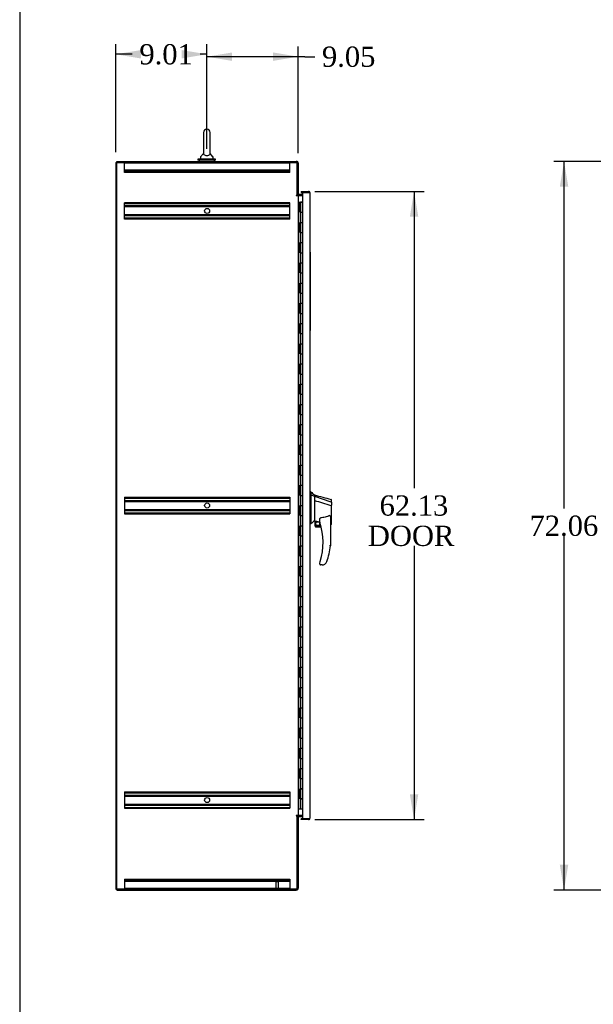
# Model space of a CAD drawing. Header units: inches. Extents: x 1 to 359, y -2 to 239.
# Tile 2 of 13: x 1 to 58, y 60 to 157. Entities that reach past the tile are written whole.
import ezdxf
from ezdxf.enums import TextEntityAlignment as Align
from ezdxf.lldxf.tags import DXFTag

# ---------------------------------------------------------------- set-up
doc = ezdxf.new("R2010")
doc.units = ezdxf.units.IN
doc.header["$MEASUREMENT"] = 0
for name, color, linetype in [('COM42890-1', 7, 'Continuous'), ('COM44036', 7, 'Continuous'), ('COM48815', 7, 'Continuous'), ('COM54578-60', 7, 'Continuous'), ('COM70839-3', 7, 'Continuous'), ('COM71121-2', 7, 'Continuous'), ('COM71122-2', 7, 'Continuous'), ('COM71123-2', 7, 'Continuous'), ('Default', 7, 'Continuous'), ('GSK11033', 7, 'Continuous'), ('HAN13066', 7, 'Continuous'), ('LAB11936', 7, 'Continuous'), ('SCS00680', 7, 'Continuous'), ('STD21878', 7, 'Continuous'), ('WAF25362', 7, 'Continuous'), ('WAM254785', 7, 'Continuous')]:
    doc.layers.add(name, color=color, linetype=linetype)
doc.styles.add('SEACAD_Times_New_Roman', font='times.ttf')
tags = doc.linetypes.add('HIDDEN2', pattern=[0.1875, 0.125, -0.0625]).pattern_tags.tags
tags[6:7] = [DXFTag(74, 4), DXFTag(75, 0), DXFTag(340, '0'), DXFTag(46, 0.0), DXFTag(50, 0.0), DXFTag(44, 0.0), DXFTag(45, 0.0)]
tags[4:5] = [DXFTag(74, 4), DXFTag(75, 0), DXFTag(340, '0'), DXFTag(46, 0.0), DXFTag(50, 0.0), DXFTag(44, 0.0), DXFTag(45, 0.0)]
doc.dimstyles.new('HAMMOND_(STH_-_540x360)', dxfattribs={"dimtxt": 2, "dimasz": 2.5, "dimexe": 1, "dimexo": 1, "dimgap": 0.5, "dimtad": 0, "dimtih": 1, "dimtoh": 1, "dimzin": 0, "dimdsep": 46, "dimtxsty": 'SEACAD_Times_New_Roman', "dimblk1": '_SE_FILLED', "dimblk2": '_SE_FILLED', "dimsah": 1, "dimcen": 1, "dimadec": 0, "dimazin": 0, "dimtfac": 0.8, "dimtofl": 0, "dimtmove": 1, "dimatfit": 3, "dimfxl": 1, "dimtolj": 1, "dimtzin": 0, "dimarcsym": 0})

# ---------------------------------------------------------------- blocks, each defined once
blk = doc.blocks.new('SE4')
at = {"layer": 'COM42890-1', "color": 7, "linetype": 'HIDDEN2'}
for p, q in [((11.674, 142.682), (11.674, 142.82)), ((19.568, 142.82), (11.674, 142.82)), ((28.049, 142.725), (11.674, 142.725)), ((11.674, 141.958), (11.674, 142.682)), ((19.612, 142.82), (19.612, 142.725)), ((28.049, 142.82), (19.836, 142.82)), ((20.112, 142.725), (20.112, 142.82)), ((28.049, 142.682), (28.049, 142.82)), ((28.049, 141.958), (28.049, 142.682)), ((28.049, 142.041), (11.674, 142.041)), ((11.674, 141.82), (11.674, 141.958)), ((28.049, 141.915), (11.674, 141.915)), ((28.049, 141.82), (11.674, 141.82)), ((28.049, 141.82), (28.049, 141.958)), ((11.674, 138.689), (11.674, 138.827)), ((28.049, 138.827), (11.674, 138.827)), ((28.049, 138.732), (11.674, 138.732)), ((11.674, 137.34), (11.674, 138.689)), ((28.049, 138.508), (11.674, 138.508)), ((28.049, 138.413), (11.674, 138.413)), ((28.049, 138.689), (28.049, 138.827)), ((28.049, 137.34), (28.049, 138.689)), ((28.049, 137.616), (11.674, 137.616)), ((28.049, 137.521), (11.674, 137.521)), ((11.674, 137.202), (11.674, 137.34)), ((28.049, 137.297), (11.674, 137.297)), ((28.049, 137.202), (28.049, 137.34)), ((28.049, 137.202), (11.674, 137.202)), ((11.674, 109.697), (11.674, 109.559)), ((11.674, 109.697), (28.049, 109.697)), ((11.674, 109.602), (28.049, 109.602)), ((11.674, 109.559), (11.674, 108.21)), ((11.674, 109.378), (28.049, 109.378)), ((11.674, 109.283), (28.049, 109.283)), ((28.049, 109.697), (28.049, 109.559)), ((28.049, 109.559), (28.049, 108.21)), ((11.674, 108.486), (28.049, 108.486)), ((11.674, 108.391), (28.049, 108.391)), ((11.674, 108.21), (11.674, 108.072)), ((11.674, 108.167), (28.049, 108.167)), ((28.049, 108.21), (28.049, 108.072)), ((11.674, 108.072), (28.049, 108.072)), ((11.674, 80.567), (11.674, 80.429)), ((11.674, 80.567), (28.049, 80.567)), ((11.674, 80.472), (28.049, 80.472)), ((11.674, 80.429), (11.674, 79.08)), ((11.674, 80.248), (28.049, 80.248)), ((11.674, 80.153), (28.049, 80.153)), ((28.049, 80.567), (28.049, 80.429)), ((28.049, 80.429), (28.049, 79.08)), ((11.674, 79.356), (28.049, 79.356)), ((11.674, 79.261), (28.049, 79.261)), ((11.674, 79.08), (11.674, 78.942)), ((11.674, 79.037), (28.049, 79.037)), ((11.674, 78.942), (28.049, 78.942)), ((28.049, 79.08), (28.049, 78.942)), ((11.674, 71.95), (11.674, 71.812)), ((11.674, 71.95), (28.049, 71.95)), ((11.674, 71.855), (28.049, 71.855)), ((11.674, 71.812), (11.674, 71.088)), ((11.674, 71.729), (28.049, 71.729)), ((11.674, 71.088), (11.674, 70.95)), ((28.049, 71.95), (28.049, 71.812)), ((28.049, 71.812), (28.049, 71.088)), ((28.049, 71.088), (28.049, 70.95)), ((11.674, 71.045), (28.049, 71.045)), ((11.674, 70.95), (26.641, 70.95)), ((19.612, 71.045), (19.612, 70.95)), ((20.112, 70.95), (20.112, 71.045)), ((26.922, 70.95), (28.049, 70.95))]:
    blk.add_line(p, q, dxfattribs=at)
for centre in [(19.862, 138.015), (19.862, 108.885), (19.862, 79.755)]:
    blk.add_circle(centre, 0.25, dxfattribs=at)
at = {"layer": 'COM44036', "color": 7, "linetype": 'Continuous'}
for p, q in [((29.164, 139.948), (29.164, 139.853)), ((29.164, 139.948), (29.896, 139.948)), ((29.164, 139.853), (29.694, 139.853)), ((29.294, 139.852), (29.294, 77.918)), ((29.896, 139.852), (29.294, 139.852)), ((29.896, 139.853), (29.896, 139.853)), ((29.958, 139.853), (29.896, 139.853)), ((29.896, 139.852), (30.009, 139.852)), ((29.958, 139.853), (30.009, 139.892)), ((30.039, 139.805), (30.039, 77.966)), ((30.039, 139.805), (30.039, 139.805)), ((30.039, 139.805), (30.039, 139.805)), ((29.164, 77.823), (29.164, 77.918)), ((29.694, 77.918), (29.164, 77.918)), ((29.294, 77.918), (29.896, 77.918)), ((29.896, 77.917), (29.896, 77.918)), ((29.896, 77.918), (30.009, 77.918)), ((29.896, 77.917), (29.958, 77.917)), ((29.958, 77.917), (30.009, 77.878)), ((30.039, 77.966), (30.039, 77.965)), ((30.039, 77.965), (30.039, 77.965)), ((30.039, 77.965), (30.039, 77.965)), ((29.896, 77.823), (29.164, 77.823))]:
    blk.add_line(p, q, dxfattribs=at)
for centre, start, end in [((29.896, 139.805), 37.50359, 90), ((29.896, 139.805), 0.15607, 37.50359), ((29.896, 139.805), 0, 0.07617), ((29.896, 77.966), 322.49641, 359.84393), ((29.896, 77.966), 359.92383, 0), ((29.896, 77.966), 270, 322.49641)]:
    blk.add_arc(centre, 0.143, start, end, dxfattribs=at)
for points in [[(30.009, 139.852), (30.019, 139.844), (30.026, 139.837), (30.034, 139.825), (30.035, 139.821), (30.038, 139.813), (30.039, 139.809), (30.039, 139.805)], [(30.009, 77.918), (30.019, 77.926), (30.026, 77.934), (30.034, 77.945), (30.035, 77.949), (30.038, 77.957), (30.039, 77.961), (30.039, 77.965)]]:
    blk.add_open_spline(points, degree=3, knots=[0, 0, 0, 0, 0.5, 0.5, 0.75, 0.75, 1, 1, 1, 1], dxfattribs=at)
at = {"layer": 'COM48815', "color": 7, "linetype": 'Continuous'}
for p, q in [((10.817, 142.82), (10.817, 70.95)), ((10.817, 142.82), (10.942, 142.82)), ((10.817, 70.95), (10.942, 70.95))]:
    blk.add_line(p, q, dxfattribs=at)
at = {"layer": 'COM54578-60', "color": 7, "linetype": 'Continuous'}
for p, q in [((28.877, 138.885), (29.044, 138.885)), ((29.044, 138.885), (29.049, 138.885)), ((29.044, 137.885), (29.044, 138.885)), ((29.049, 138.885), (29.049, 137.885)), ((29.058, 138.885), (29.292, 138.885)), ((29.058, 138.885), (29.058, 137.885)), ((29.112, 138.894), (29.112, 138.92)), ((29.112, 138.92), (29.162, 138.92)), ((29.162, 138.894), (29.112, 138.894)), ((29.125, 138.894), (29.125, 138.885)), ((29.162, 138.92), (29.187, 138.92)), ((29.162, 138.894), (29.187, 138.894)), ((29.187, 138.92), (29.237, 138.92)), ((29.237, 138.894), (29.187, 138.894)), ((29.225, 138.885), (29.225, 138.894)), ((29.237, 138.92), (29.237, 138.894)), ((29.292, 138.885), (29.294, 138.885)), ((29.292, 137.885), (29.292, 138.885)), ((29.044, 137.885), (29.088, 137.885)), ((29.088, 137.885), (29.292, 137.885)), ((29.088, 137.885), (29.292, 137.885)), ((29.088, 136.885), (29.088, 137.885)), ((29.292, 136.885), (29.292, 137.885)), ((29.044, 135.885), (29.044, 136.885)), ((29.044, 136.885), (29.088, 136.885)), ((29.049, 136.885), (29.049, 135.885)), ((29.058, 136.886), (29.292, 136.886)), ((29.058, 136.885), (29.058, 135.885)), ((29.088, 136.885), (29.292, 136.885)), ((29.292, 135.885), (29.292, 136.886)), ((29.044, 135.885), (29.088, 135.885)), ((29.088, 135.885), (29.292, 135.885)), ((29.088, 135.885), (29.292, 135.885)), ((29.088, 134.885), (29.088, 135.885)), ((29.292, 134.885), (29.292, 135.885)), ((29.044, 133.885), (29.044, 134.885)), ((29.044, 134.885), (29.088, 134.885)), ((29.049, 134.885), (29.049, 133.885)), ((29.058, 134.886), (29.292, 134.886)), ((29.058, 134.885), (29.058, 133.885)), ((29.088, 134.885), (29.292, 134.885)), ((29.292, 133.885), (29.292, 134.886)), ((29.044, 133.885), (29.088, 133.885)), ((29.088, 133.885), (29.292, 133.885)), ((29.088, 133.885), (29.292, 133.885)), ((29.088, 132.885), (29.088, 133.885)), ((29.292, 132.885), (29.292, 133.885)), ((29.044, 131.885), (29.044, 132.885)), ((29.044, 132.885), (29.088, 132.885)), ((29.049, 132.885), (29.049, 131.885)), ((29.058, 132.886), (29.292, 132.886)), ((29.058, 132.885), (29.058, 131.885)), ((29.088, 132.885), (29.292, 132.885)), ((29.292, 131.885), (29.292, 132.886)), ((29.044, 131.885), (29.088, 131.885)), ((29.088, 131.885), (29.292, 131.885)), ((29.088, 131.885), (29.292, 131.885)), ((29.088, 130.885), (29.088, 131.885)), ((29.292, 130.885), (29.292, 131.885)), ((29.044, 129.885), (29.044, 130.885)), ((29.044, 130.885), (29.088, 130.885)), ((29.049, 130.885), (29.049, 129.885)), ((29.058, 130.886), (29.292, 130.886)), ((29.058, 130.885), (29.058, 129.885)), ((29.088, 130.885), (29.292, 130.885)), ((29.292, 129.885), (29.292, 130.886)), ((29.044, 129.885), (29.088, 129.885)), ((29.088, 129.885), (29.292, 129.885)), ((29.088, 129.885), (29.292, 129.885)), ((29.088, 128.885), (29.088, 129.885)), ((29.292, 128.885), (29.292, 129.885)), ((29.044, 127.885), (29.044, 128.885)), ((29.044, 128.885), (29.088, 128.885)), ((29.049, 128.885), (29.049, 127.885)), ((29.058, 128.886), (29.292, 128.886)), ((29.058, 128.885), (29.058, 127.885)), ((29.088, 128.885), (29.292, 128.885)), ((29.292, 127.885), (29.292, 128.886)), ((29.044, 127.885), (29.088, 127.885)), ((29.088, 127.885), (29.292, 127.885)), ((29.088, 127.885), (29.292, 127.885)), ((29.088, 126.885), (29.088, 127.885)), ((29.292, 126.885), (29.292, 127.885)), ((29.044, 125.885), (29.044, 126.885)), ((29.044, 126.885), (29.088, 126.885)), ((29.049, 126.885), (29.049, 125.885)), ((29.058, 126.886), (29.292, 126.886)), ((29.058, 126.885), (29.058, 125.885)), ((29.088, 126.885), (29.292, 126.885)), ((29.292, 125.885), (29.292, 126.886)), ((29.044, 125.885), (29.088, 125.885)), ((29.088, 125.885), (29.292, 125.885)), ((29.088, 125.885), (29.292, 125.885)), ((29.088, 124.885), (29.088, 125.885)), ((29.292, 124.885), (29.292, 125.885)), ((29.044, 123.885), (29.044, 124.885)), ((29.044, 124.885), (29.088, 124.885)), ((29.049, 124.885), (29.049, 123.885)), ((29.058, 124.886), (29.292, 124.886)), ((29.058, 124.885), (29.058, 123.885)), ((29.088, 124.885), (29.292, 124.885)), ((29.292, 123.885), (29.292, 124.886)), ((29.044, 123.885), (29.088, 123.885)), ((29.088, 123.885), (29.292, 123.885)), ((29.088, 123.885), (29.292, 123.885)), ((29.088, 122.885), (29.088, 123.885)), ((29.292, 122.885), (29.292, 123.885)), ((29.044, 121.885), (29.044, 122.885)), ((29.044, 122.885), (29.088, 122.885)), ((29.049, 122.885), (29.049, 121.885)), ((29.058, 122.886), (29.292, 122.886)), ((29.058, 122.885), (29.058, 121.885)), ((29.088, 122.885), (29.292, 122.885)), ((29.292, 121.885), (29.292, 122.886)), ((29.044, 121.885), (29.088, 121.885)), ((29.088, 121.885), (29.292, 121.885)), ((29.088, 121.885), (29.292, 121.885)), ((29.088, 120.885), (29.088, 121.885)), ((29.292, 120.885), (29.292, 121.885)), ((29.044, 119.885), (29.044, 120.885)), ((29.044, 120.885), (29.088, 120.885)), ((29.049, 120.885), (29.049, 119.885)), ((29.058, 120.886), (29.292, 120.886)), ((29.058, 120.885), (29.058, 119.885)), ((29.088, 120.885), (29.292, 120.885)), ((29.292, 119.885), (29.292, 120.886)), ((29.044, 119.885), (29.088, 119.885)), ((29.088, 119.885), (29.292, 119.885)), ((29.088, 119.885), (29.292, 119.885)), ((29.088, 118.885), (29.088, 119.885)), ((29.292, 118.885), (29.292, 119.885)), ((29.044, 117.885), (29.044, 118.885)), ((29.044, 118.885), (29.088, 118.885)), ((29.049, 118.885), (29.049, 117.885)), ((29.058, 118.886), (29.292, 118.886)), ((29.058, 118.885), (29.058, 117.885)), ((29.088, 118.885), (29.292, 118.885)), ((29.292, 117.885), (29.292, 118.886)), ((29.044, 117.885), (29.088, 117.885)), ((29.088, 117.885), (29.292, 117.885)), ((29.088, 117.885), (29.292, 117.885)), ((29.088, 116.885), (29.088, 117.885)), ((29.292, 116.885), (29.292, 117.885)), ((29.044, 115.885), (29.044, 116.885)), ((29.044, 116.885), (29.088, 116.885)), ((29.049, 116.885), (29.049, 115.885)), ((29.058, 116.886), (29.292, 116.886)), ((29.058, 116.885), (29.058, 115.885)), ((29.088, 116.885), (29.292, 116.885)), ((29.292, 115.885), (29.292, 116.886)), ((29.044, 115.885), (29.088, 115.885)), ((29.088, 115.885), (29.292, 115.885)), ((29.088, 115.885), (29.292, 115.885)), ((29.088, 114.885), (29.088, 115.885)), ((29.292, 114.885), (29.292, 115.885)), ((29.044, 113.885), (29.044, 114.885)), ((29.044, 114.885), (29.088, 114.885)), ((29.049, 114.885), (29.049, 113.885)), ((29.058, 114.886), (29.292, 114.886)), ((29.058, 114.885), (29.058, 113.885)), ((29.088, 114.885), (29.292, 114.885)), ((29.292, 113.885), (29.292, 114.886)), ((29.044, 113.885), (29.088, 113.885)), ((29.088, 113.885), (29.292, 113.885)), ((29.088, 113.885), (29.292, 113.885)), ((29.088, 112.885), (29.088, 113.885)), ((29.292, 112.885), (29.292, 113.885)), ((29.044, 111.885), (29.044, 112.885)), ((29.044, 112.885), (29.088, 112.885)), ((29.049, 112.885), (29.049, 111.885)), ((29.058, 112.886), (29.292, 112.886)), ((29.058, 112.885), (29.058, 111.885)), ((29.088, 112.885), (29.292, 112.885)), ((29.292, 111.885), (29.292, 112.886)), ((29.044, 111.885), (29.088, 111.885)), ((29.088, 111.885), (29.292, 111.885)), ((29.088, 111.885), (29.292, 111.885)), ((29.088, 110.885), (29.088, 111.885)), ((29.292, 110.885), (29.292, 111.885)), ((29.044, 109.885), (29.044, 110.885)), ((29.044, 110.885), (29.088, 110.885)), ((29.049, 110.885), (29.049, 109.885)), ((29.058, 110.886), (29.292, 110.886)), ((29.058, 110.885), (29.058, 109.885)), ((29.088, 110.885), (29.292, 110.885)), ((29.292, 109.885), (29.292, 110.886)), ((29.044, 109.885), (29.088, 109.885)), ((29.088, 109.885), (29.292, 109.885)), ((29.088, 109.885), (29.292, 109.885)), ((29.088, 108.885), (29.088, 109.885)), ((29.292, 108.885), (29.292, 109.885)), ((29.044, 107.885), (29.044, 108.885)), ((29.044, 108.885), (29.088, 108.885)), ((29.049, 108.885), (29.049, 107.885)), ((29.058, 108.886), (29.292, 108.886)), ((29.058, 108.885), (29.058, 107.885)), ((29.088, 108.885), (29.292, 108.885)), ((29.292, 107.885), (29.292, 108.886)), ((29.044, 107.885), (29.088, 107.885)), ((29.088, 107.885), (29.292, 107.885)), ((29.088, 107.885), (29.292, 107.885)), ((29.088, 106.885), (29.088, 107.885)), ((29.292, 106.885), (29.292, 107.885)), ((29.044, 105.885), (29.044, 106.885)), ((29.044, 106.885), (29.088, 106.885)), ((29.049, 106.885), (29.049, 105.885)), ((29.058, 106.886), (29.292, 106.886)), ((29.058, 106.885), (29.058, 105.885)), ((29.088, 106.885), (29.292, 106.885)), ((29.292, 105.885), (29.292, 106.886)), ((29.044, 105.885), (29.088, 105.885)), ((29.088, 105.885), (29.292, 105.885)), ((29.088, 105.885), (29.292, 105.885)), ((29.088, 104.885), (29.088, 105.885)), ((29.292, 104.885), (29.292, 105.885)), ((29.044, 103.885), (29.044, 104.885)), ((29.044, 104.885), (29.088, 104.885)), ((29.049, 104.885), (29.049, 103.885)), ((29.058, 104.886), (29.292, 104.886)), ((29.058, 104.885), (29.058, 103.885)), ((29.088, 104.885), (29.292, 104.885)), ((29.292, 103.885), (29.292, 104.886)), ((29.044, 103.885), (29.088, 103.885)), ((29.088, 103.885), (29.292, 103.885)), ((29.088, 103.885), (29.292, 103.885)), ((29.088, 102.885), (29.088, 103.885)), ((29.292, 102.885), (29.292, 103.885)), ((29.044, 101.885), (29.044, 102.885)), ((29.044, 102.885), (29.088, 102.885)), ((29.049, 102.885), (29.049, 101.885)), ((29.058, 102.886), (29.292, 102.886)), ((29.058, 102.885), (29.058, 101.885)), ((29.088, 102.885), (29.292, 102.885)), ((29.292, 101.885), (29.292, 102.886)), ((29.044, 101.885), (29.088, 101.885)), ((29.088, 101.885), (29.292, 101.885)), ((29.088, 101.885), (29.292, 101.885)), ((29.088, 100.885), (29.088, 101.885)), ((29.292, 100.885), (29.292, 101.885)), ((29.044, 99.885), (29.044, 100.885)), ((29.044, 100.885), (29.088, 100.885)), ((29.049, 100.885), (29.049, 99.885)), ((29.058, 100.886), (29.292, 100.886)), ((29.058, 100.885), (29.058, 99.885)), ((29.088, 100.885), (29.292, 100.885)), ((29.292, 99.885), (29.292, 100.886)), ((29.044, 99.885), (29.088, 99.885)), ((29.088, 99.885), (29.292, 99.885)), ((29.088, 99.885), (29.292, 99.885)), ((29.088, 98.885), (29.088, 99.885)), ((29.292, 98.885), (29.292, 99.885)), ((29.044, 97.885), (29.044, 98.885)), ((29.044, 98.885), (29.088, 98.885)), ((29.049, 98.885), (29.049, 97.885)), ((29.058, 98.886), (29.292, 98.886)), ((29.058, 98.885), (29.058, 97.885)), ((29.088, 98.885), (29.292, 98.885)), ((29.292, 97.885), (29.292, 98.886)), ((29.044, 97.885), (29.088, 97.885)), ((29.088, 97.885), (29.292, 97.885)), ((29.088, 97.885), (29.292, 97.885)), ((29.088, 96.885), (29.088, 97.885)), ((29.292, 96.885), (29.292, 97.885)), ((29.044, 95.885), (29.044, 96.885)), ((29.044, 96.885), (29.088, 96.885)), ((29.049, 96.885), (29.049, 95.885)), ((29.058, 96.886), (29.292, 96.886)), ((29.058, 96.885), (29.058, 95.885)), ((29.088, 96.885), (29.292, 96.885)), ((29.292, 95.885), (29.292, 96.886)), ((29.044, 95.885), (29.088, 95.885)), ((29.088, 95.885), (29.292, 95.885)), ((29.088, 95.885), (29.292, 95.885)), ((29.088, 94.885), (29.088, 95.885)), ((29.292, 94.885), (29.292, 95.885)), ((29.044, 93.885), (29.044, 94.885)), ((29.044, 94.885), (29.088, 94.885)), ((29.049, 94.885), (29.049, 93.885)), ((29.058, 94.886), (29.292, 94.886)), ((29.058, 94.885), (29.058, 93.885)), ((29.088, 94.885), (29.292, 94.885)), ((29.292, 93.885), (29.292, 94.886)), ((29.044, 93.885), (29.088, 93.885)), ((29.088, 93.885), (29.292, 93.885)), ((29.088, 93.885), (29.292, 93.885)), ((29.088, 92.885), (29.088, 93.885)), ((29.292, 92.885), (29.292, 93.885)), ((29.044, 91.885), (29.044, 92.885)), ((29.044, 92.885), (29.088, 92.885)), ((29.049, 92.885), (29.049, 91.885)), ((29.058, 92.886), (29.292, 92.886)), ((29.058, 92.885), (29.058, 91.885)), ((29.088, 92.885), (29.292, 92.885)), ((29.292, 91.885), (29.292, 92.886)), ((29.044, 91.885), (29.088, 91.885)), ((29.088, 91.885), (29.292, 91.885)), ((29.088, 91.885), (29.292, 91.885)), ((29.088, 90.885), (29.088, 91.885)), ((29.292, 90.885), (29.292, 91.885)), ((29.044, 89.885), (29.044, 90.885)), ((29.044, 90.885), (29.088, 90.885)), ((29.049, 90.885), (29.049, 89.885)), ((29.058, 90.886), (29.292, 90.886)), ((29.058, 90.885), (29.058, 89.885)), ((29.088, 90.885), (29.292, 90.885)), ((29.292, 89.885), (29.292, 90.886)), ((29.044, 89.885), (29.088, 89.885)), ((29.088, 89.885), (29.292, 89.885)), ((29.088, 89.885), (29.292, 89.885)), ((29.088, 88.885), (29.088, 89.885)), ((29.292, 88.885), (29.292, 89.885)), ((29.044, 87.885), (29.044, 88.885)), ((29.044, 88.885), (29.088, 88.885)), ((29.049, 88.885), (29.049, 87.885)), ((29.058, 88.886), (29.292, 88.886)), ((29.058, 88.885), (29.058, 87.885)), ((29.088, 88.885), (29.292, 88.885)), ((29.292, 87.885), (29.292, 88.886)), ((29.044, 87.885), (29.088, 87.885)), ((29.088, 87.885), (29.292, 87.885)), ((29.088, 87.885), (29.292, 87.885)), ((29.088, 86.885), (29.088, 87.885)), ((29.292, 86.885), (29.292, 87.885)), ((29.044, 85.885), (29.044, 86.885)), ((29.044, 86.885), (29.088, 86.885)), ((29.049, 86.885), (29.049, 85.885)), ((29.058, 86.886), (29.292, 86.886)), ((29.058, 86.885), (29.058, 85.885)), ((29.088, 86.885), (29.292, 86.885)), ((29.292, 85.885), (29.292, 86.886)), ((29.044, 85.885), (29.088, 85.885)), ((29.088, 85.885), (29.292, 85.885)), ((29.088, 85.885), (29.292, 85.885)), ((29.088, 84.885), (29.088, 85.885)), ((29.292, 84.885), (29.292, 85.885)), ((29.044, 83.885), (29.044, 84.885)), ((29.044, 84.885), (29.088, 84.885)), ((29.049, 84.885), (29.049, 83.885)), ((29.058, 84.886), (29.292, 84.886)), ((29.058, 84.885), (29.058, 83.885)), ((29.088, 84.885), (29.292, 84.885)), ((29.292, 83.885), (29.292, 84.886)), ((29.044, 83.885), (29.088, 83.885)), ((29.088, 83.885), (29.292, 83.885)), ((29.088, 83.885), (29.292, 83.885)), ((29.088, 82.885), (29.088, 83.885)), ((29.292, 82.885), (29.292, 83.885)), ((29.044, 81.885), (29.044, 82.885)), ((29.044, 82.885), (29.088, 82.885)), ((29.049, 82.885), (29.049, 81.885)), ((29.058, 82.886), (29.292, 82.886)), ((29.058, 82.885), (29.058, 81.885)), ((29.088, 82.885), (29.292, 82.885)), ((29.292, 81.885), (29.292, 82.886)), ((29.044, 81.885), (29.088, 81.885)), ((29.088, 81.885), (29.292, 81.885)), ((29.088, 81.885), (29.292, 81.885)), ((29.088, 80.885), (29.088, 81.885)), ((29.292, 80.885), (29.292, 81.885)), ((29.044, 79.885), (29.044, 80.885)), ((29.044, 80.885), (29.088, 80.885)), ((29.049, 80.885), (29.049, 79.885)), ((29.058, 80.886), (29.292, 80.886)), ((29.058, 80.885), (29.058, 79.885)), ((29.088, 80.885), (29.292, 80.885)), ((29.292, 79.885), (29.292, 80.886)), ((29.044, 79.885), (29.088, 79.885)), ((29.292, 79.885), (29.058, 79.885)), ((29.088, 78.885), (29.088, 79.885)), ((29.088, 79.885), (29.292, 79.885)), ((29.125, 79.885), (29.125, 79.885)), ((29.225, 79.885), (29.225, 79.885)), ((29.23, 79.885), (29.23, 79.885)), ((29.292, 79.885), (29.292, 79.885)), ((29.292, 78.885), (29.292, 79.885)), ((28.877, 78.885), (29.088, 78.885)), ((29.088, 78.885), (29.292, 78.885)), ((29.292, 78.885), (29.294, 78.885))]:
    blk.add_line(p, q, dxfattribs=at)
at = {"layer": 'COM70839-3', "color": 7, "linetype": 'Continuous'}
for p, q in [((28.802, 139.54), (28.789, 139.57)), ((28.802, 78.23), (28.789, 78.2))]:
    blk.add_line(p, q, dxfattribs=at)
at = {"layer": 'COM71121-2', "color": 7, "linetype": 'Continuous'}
for p, q in [((10.942, 70.95), (10.942, 142.82)), ((10.942, 142.82), (28.782, 142.82)), ((28.782, 139.57), (28.782, 142.82)), ((28.687, 139.57), (28.782, 139.57)), ((28.687, 139.54), (28.877, 139.54)), ((28.877, 139.54), (28.877, 78.23)), ((28.972, 139.54), (28.877, 139.54)), ((28.972, 139.54), (29.294, 139.54)), ((28.877, 78.23), (28.687, 78.23)), ((28.687, 78.2), (28.782, 78.2)), ((28.782, 70.95), (28.782, 78.2)), ((28.877, 78.23), (28.972, 78.23)), ((29.294, 78.23), (28.972, 78.23)), ((28.782, 70.95), (10.942, 70.95))]:
    blk.add_line(p, q, dxfattribs=at)
for centre in [(28.687, 139.555), (28.687, 78.215)]:
    blk.add_arc(centre, 0.015, 90, 270, dxfattribs=at)
at = {"layer": 'COM71122-2', "color": 7, "linetype": 'Continuous'}
for p, q in [((10.942, 142.915), (28.687, 142.915)), ((10.942, 142.82), (10.942, 142.915)), ((28.877, 142.725), (28.877, 139.57)), ((28.782, 139.57), (28.877, 139.57)), ((29.294, 139.635), (28.972, 139.635))]:
    blk.add_line(p, q, dxfattribs=at)
for centre, radius, start, end in [((28.687, 142.725), 0.19, 0, 90), ((28.972, 139.73), 0.19, 237.3631, 270), ((28.972, 139.73), 0.095, 180, 270)]:
    blk.add_arc(centre, radius, start, end, dxfattribs=at)
at = {"layer": 'COM71123-2', "color": 7, "linetype": 'Continuous'}
for p, q in [((28.782, 78.2), (28.877, 78.2)), ((28.877, 78.2), (28.877, 71.045)), ((28.972, 78.135), (29.294, 78.135)), ((10.942, 70.95), (10.942, 70.855)), ((10.942, 70.855), (28.687, 70.855))]:
    blk.add_line(p, q, dxfattribs=at)
for centre, radius, start, end in [((28.972, 78.04), 0.19, 90, 122.6369), ((28.972, 78.04), 0.095, 90, 180), ((28.687, 71.045), 0.19, 270, 0)]:
    blk.add_arc(centre, radius, start, end, dxfattribs=at)
at = {"layer": 'GSK11033', "color": 7, "linetype": 'Continuous'}
for p, q in [((29.694, 139.853), (29.944, 139.853)), ((29.694, 139.852), (29.694, 139.853)), ((29.944, 139.853), (29.944, 139.852)), ((29.639, 77.918), (29.639, 77.918)), ((29.944, 77.918), (29.694, 77.918)), ((29.694, 77.918), (29.694, 77.918)), ((29.944, 77.918), (29.944, 77.918))]:
    blk.add_line(p, q, dxfattribs=at)
at = {"layer": 'HAN13066', "color": 7, "linetype": 'Continuous'}
for p, q in [((30.122, 110.235), (30.039, 110.235)), ((30.119, 110.235), (30.119, 110.074)), ((30.119, 110.074), (30.119, 109.987)), ((30.119, 109.987), (30.119, 109.928)), ((30.119, 109.928), (30.474, 109.823)), ((30.119, 109.928), (30.119, 107.497)), ((30.474, 109.863), (30.474, 109.935)), ((30.474, 109.863), (30.474, 109.837)), ((30.474, 109.837), (30.474, 109.823)), ((30.474, 109.823), (30.474, 109.392)), ((30.474, 109.823), (32.112, 109.251)), ((30.474, 109.392), (30.474, 107.894)), ((32.154, 109.217), (32.154, 109.439)), ((32.154, 109.217), (32.154, 108.904)), ((32.098, 108.902), (32.1, 108.901)), ((32.154, 107.035), (32.154, 108.904)), ((30.119, 107.497), (30.119, 107.212)), ((30.119, 107.212), (30.119, 107.065)), ((30.474, 107.894), (30.474, 107.624)), ((30.474, 107.624), (30.474, 107.412)), ((30.474, 107.412), (30.474, 107.385)), ((30.474, 107.385), (30.474, 107.367)), ((30.474, 107.367), (30.474, 107.365)), ((30.474, 107.365), (30.539, 107.349)), ((30.539, 106.885), (30.539, 107.351)), ((31.014, 107.229), (31.014, 107.503)), ((32.074, 107.574), (32.074, 104.902)), ((30.119, 107.065), (30.039, 107.065)), ((30.539, 106.885), (31.112, 106.885)), ((31.144, 106.76), (30.664, 106.76)), ((32.074, 106.979), (32.08, 106.977)), ((31.014, 103.07), (31.014, 103.248)), ((31.229, 103.01), (31.074, 103.01)), ((31.512, 103.098), (31.511, 103.1))]:
    blk.add_line(p, q, dxfattribs=at)
for radius in [0.202, 0.188]:
    blk.add_circle((30.8, 107.089), radius, dxfattribs=at)
for centre, radius, start, end in [((46.503, 129.263), 25.11, 229.27007, 230.33062), ((336.394, 1248.619), 1179.062, 254.961927, 255.044825), ((32.094, 109.439), 0.06, 0, 74.5788), ((66.885, 63.919), 56.686, 129.96527, 130.43506), ((31.074, 107.229), 0.06, 180, 197.89499), ((24.91, 105.238), 6.417, 342.98984, 17.89499), ((30.664, 106.885), 0.125, 180, 193.88654), ((30.664, 106.885), 0.125, 193.88654, 229.4642), ((30.664, 106.885), 0.125, 229.4642, 270), ((24.733, 105.838), 7.4, 340.28545, 352.73905), ((31.074, 103.248), 0.06, 162.10501, 180), ((31.229, 103.51), 0.5, 304.56234, 340.28545), ((31.074, 103.07), 0.06, 180, 270), ((31.229, 103.51), 0.5, 270, 304.56234)]:
    blk.add_arc(centre, radius, start, end, dxfattribs=at)
blk.add_ellipse((32.094, 107.035), major_axis=(-0.06, 0), ratio=0.999979, start_param=1.333204, end_param=3.141717, dxfattribs=at)
for points in [[(30.474, 109.392), (31.015, 109.228), (31.557, 109.065), (32.098, 108.902)], [(30.569, 107.348), (30.717, 107.316), (30.865, 107.283), (31.014, 107.25)]]:
    blk.add_open_spline(points, degree=3, dxfattribs=at)
for points, knots in [([(32.112, 109.251), (32.124, 109.249), (32.135, 109.244), (32.15, 109.232), (32.154, 109.224), (32.154, 109.217)], [0, 0, 0, 0, 0.5, 0.5, 1, 1, 1, 1]), ([(32.1, 108.901), (32.107, 108.902), (32.114, 108.902), (32.128, 108.902), (32.133, 108.902), (32.141, 108.902), (32.143, 108.903), (32.147, 108.903), (32.148, 108.903), (32.151, 108.903), (32.152, 108.903), (32.153, 108.904), (32.154, 108.904), (32.154, 108.904)], [0, 0, 0, 0, 0.25, 0.25, 0.5, 0.5, 0.625, 0.625, 0.75, 0.75, 0.875, 0.875, 1, 1, 1, 1]), ([(30.539, 107.351), (30.539, 107.352), (30.539, 107.352), (30.543, 107.352), (30.545, 107.352), (30.553, 107.351), (30.561, 107.35), (30.569, 107.348)], [0, 0, 0, 0, 0.25, 0.25, 0.5, 0.5, 1, 1, 1, 1]), ([(31.014, 107.503), (31.014, 107.509), (31.014, 107.516), (31.015, 107.53), (31.016, 107.537), (31.019, 107.558), (31.021, 107.571), (31.029, 107.599), (31.034, 107.612), (31.045, 107.631), (31.049, 107.637), (31.057, 107.645), (31.06, 107.648), (31.066, 107.652), (31.07, 107.653), (31.074, 107.654)], [0, 0, 0, 0, 0.125, 0.125, 0.25, 0.25, 0.5, 0.5, 0.75, 0.75, 0.875, 0.875, 0.9375, 0.9375, 1, 1, 1, 1]), ([(31.984, 107.886), (31.911, 107.857), (31.837, 107.83), (31.687, 107.782), (31.612, 107.761), (31.383, 107.704), (31.229, 107.676), (31.074, 107.654)], [0, 0, 0, 0, 0.25, 0.25, 0.5, 0.5, 1, 1, 1, 1]), ([(31.984, 107.886), (31.985, 107.887), (31.987, 107.887), (31.991, 107.888), (31.993, 107.888), (31.999, 107.887), (32.002, 107.886), (32.008, 107.882), (32.011, 107.879), (32.016, 107.874), (32.018, 107.871), (32.025, 107.862), (32.028, 107.855), (32.034, 107.842), (32.037, 107.836), (32.044, 107.815), (32.048, 107.801), (32.055, 107.773), (32.058, 107.759), (32.065, 107.717), (32.068, 107.688), (32.073, 107.631), (32.074, 107.603), (32.074, 107.574)], [0, 0, 0, 0, 0.015625, 0.015625, 0.03125, 0.03125, 0.0625, 0.0625, 0.09375, 0.09375, 0.125, 0.125, 0.1875, 0.1875, 0.25, 0.25, 0.375, 0.375, 0.5, 0.5, 0.75, 0.75, 1, 1, 1, 1]), ([(32.074, 104.902), (32.074, 104.902), (32.073, 104.902), (32.071, 104.902), (32.069, 104.903), (32.065, 104.903), (32.062, 104.903), (32.055, 104.903), (32.051, 104.904), (32.039, 104.904), (32.029, 104.905), (32.013, 104.906), (32.007, 104.907), (31.995, 104.907), (31.99, 104.908), (31.984, 104.908)], [0, 0, 0, 0, 0.125, 0.125, 0.25, 0.25, 0.375, 0.375, 0.5, 0.5, 0.75, 0.75, 0.875, 0.875, 1, 1, 1, 1]), ([(31.017, 103.267), (31.017, 103.267), (31.017, 103.267), (31.018, 103.27), (31.018, 103.272), (31.02, 103.277), (31.021, 103.281), (31.025, 103.293), (31.028, 103.301), (31.036, 103.327), (31.041, 103.344), (31.046, 103.361)], [0, 0, 0, 0, 0.0625, 0.0625, 0.125, 0.125, 0.25, 0.25, 0.5, 0.5, 1, 1, 1, 1])]:
    blk.add_open_spline(points, degree=3, knots=knots, dxfattribs=at)
at = {"layer": 'LAB11936', "color": 7, "linetype": 'Continuous'}
for p, q in [((30.039, 133.948), (30.069, 133.948)), ((30.069, 133.948), (30.069, 133.573)), ((30.069, 133.573), (30.069, 126.573)), ((30.099, 133.095), (30.069, 133.095)), ((30.099, 133.092), (30.069, 133.092)), ((30.102, 133.092), (30.069, 133.092)), ((30.069, 132.638), (30.102, 132.638)), ((30.099, 132.595), (30.069, 132.595)), ((30.099, 132.638), (30.099, 133.092)), ((30.099, 132.595), (30.099, 132.629)), ((30.039, 126.198), (30.069, 126.198)), ((30.069, 126.573), (30.069, 126.198))]:
    blk.add_line(p, q, dxfattribs=at)
at = {"layer": 'SCS00680', "color": 7, "linetype": 'Continuous'}
for p, q in [((19.5, 145.773), (19.5, 143.704)), ((20.162, 143.703), (20.162, 145.773)), ((19.206, 143.328), (19.206, 143.209)), ((19.491, 143.693), (19.22, 143.366)), ((19.5, 143.704), (19.5, 143.703)), ((20.442, 143.366), (20.171, 143.693)), ((20.456, 143.209), (20.456, 143.328))]:
    blk.add_line(p, q, dxfattribs=at)
for centre, radius, start, end in [((19.831, 145.773), 0.331, 0, 180), ((19.266, 143.328), 0.06, 140.32138, 180), ((19.266, 143.209), 0.06, 180, 270), ((20.396, 143.209), 0.06, 270, 0), ((20.396, 143.328), 0.06, 0, 39.67862)]:
    blk.add_arc(centre, radius, start, end, dxfattribs=at)
for points, knots in [([(19.5, 143.707), (19.5, 143.704), (19.5, 143.701), (19.5, 143.688), (19.502, 143.677), (19.511, 143.639), (19.524, 143.611), (19.574, 143.559), (19.612, 143.534), (19.713, 143.499), (19.777, 143.489), (19.906, 143.491), (19.969, 143.504), (20.017, 143.523)], [0.7057968, 0.7057968, 0.7057968, 0.7057968, 0.71875, 0.71875, 0.75, 0.75, 0.8125, 0.8125, 0.875, 0.875, 0.9375, 0.9375, 1, 1, 1, 1]), ([(20.017, 143.523), (20.065, 143.542), (20.099, 143.567), (20.144, 143.62), (20.155, 143.648), (20.162, 143.684), (20.162, 143.695), (20.162, 143.705), (20.162, 143.708), (20.162, 143.71)], [0, 0, 0, 0, 0.0625, 0.0625, 0.125, 0.125, 0.15625, 0.15625, 0.1686757, 0.1686757, 0.1686757, 0.1686757])]:
    blk.add_open_spline(points, degree=3, knots=knots, dxfattribs=at)
at = {"layer": 'STD21878', "color": 7, "linetype": 'HIDDEN2'}
for p, q in [((26.657, 71.7), (26.907, 71.7)), ((26.657, 71.7), (26.657, 70.981)), ((26.907, 70.981), (26.907, 71.7)), ((26.641, 70.981), (26.922, 70.981)), ((26.641, 70.981), (26.641, 70.95)), ((26.641, 70.95), (26.922, 70.95)), ((26.922, 70.95), (26.922, 70.981))]:
    blk.add_line(p, q, dxfattribs=at)
at = {"layer": 'WAF25362', "color": 7, "linetype": 'Continuous'}
for p, q in [((20.706, 143.149), (18.956, 143.149)), ((18.956, 143.149), (18.956, 143.04)), ((20.706, 143.04), (20.706, 143.149)), ((20.706, 143.04), (18.956, 143.04))]:
    blk.add_line(p, q, dxfattribs=at)
at = {"layer": 'WAM254785', "color": 7, "linetype": 'Continuous'}
for p, q in [((19.081, 143.04), (19.081, 142.915)), ((20.581, 142.915), (20.581, 143.04))]:
    blk.add_line(p, q, dxfattribs=at)
blk = doc.blocks.new('DMBLK684')
at = {"layer": 'Default', "linetype": 'Continuous'}
for points in [[(54.753, 140.415), (55.587, 140.415), (55.17, 142.915)], [(54.753, 73.355), (55.17, 70.855), (55.587, 73.355)]]:
    blk.add_hatch(color=7, dxfattribs=at).paths.add_polyline_path(points)
at = {"layer": 'Default', "color": 7, "linetype": 'Continuous'}
for p, q in [((65.343, 142.915), (54.17, 142.915)), ((55.17, 108.585), (55.17, 142.915)), ((55.17, 70.855), (55.17, 105.885)), ((65.343, 70.855), (54.17, 70.855))]:
    blk.add_line(p, q, dxfattribs=at)
at = {"layer": 'Default', "color": 7, "linetype": 'Continuous', "style": 'SEACAD_Times_New_Roman'}
blk.add_text('72.06', height=2, dxfattribs=at).set_placement((51.758, 107.885), align=Align.TOP_LEFT)
blk = doc.blocks.new('_SE_FILLED')
at = {"color": 0}
blk.add_line((0, 0), (-1, 0), dxfattribs=at)
blk.add_solid([(0, 0), (-1, -0.1665), (-1, 0.1665), (0, 0)], dxfattribs=at)
blk = doc.blocks.new('DMBLK696')
at = {"layer": 'Default', "linetype": 'Continuous'}
for points in [[(40.751, 137.448), (40.334, 139.948), (39.918, 137.448)], [(40.751, 80.323), (39.918, 80.323), (40.334, 77.823)]]:
    blk.add_hatch(color=7, dxfattribs=at).paths.add_polyline_path(points)
at = {"layer": 'Default', "color": 7, "linetype": 'Continuous'}
for p, q in [((30.53, 139.948), (41.334, 139.948)), ((40.334, 139.948), (40.334, 110.585)), ((40.334, 104.885), (40.334, 77.823)), ((30.53, 77.823), (41.334, 77.823))]:
    blk.add_line(p, q, dxfattribs=at)
at = {"layer": 'Default', "color": 7, "linetype": 'Continuous', "style": 'SEACAD_Times_New_Roman'}
for s, p in [('62.13', (36.922, 109.885)), ('DOOR ', (35.761, 106.885))]:
    blk.add_text(s, height=2, dxfattribs=at).set_placement(p, align=Align.TOP_LEFT)
blk = doc.blocks.new('DMBLK699')
at = {"layer": 'Default', "linetype": 'Continuous'}
for points in [[(13.317, 153.925), (10.817, 153.508), (13.317, 153.091)], [(17.331, 153.925), (17.331, 153.091), (19.831, 153.508)]]:
    blk.add_hatch(color=7, dxfattribs=at).paths.add_polyline_path(points)
at = {"layer": 'Default', "color": 7, "linetype": 'Continuous'}
for p, q in [((10.817, 143.82), (10.817, 154.508)), ((19.831, 144.149), (19.831, 154.508)), ((12.461, 153.508), (10.817, 153.508)), ((19.831, 153.508), (19.169, 153.508))]:
    blk.add_line(p, q, dxfattribs=at)
at = {"layer": 'Default', "color": 7, "linetype": 'Continuous', "style": 'SEACAD_Times_New_Roman'}
blk.add_text('9.01', height=2, dxfattribs=at).set_placement((13.161, 154.508), align=Align.TOP_LEFT)
blk = doc.blocks.new('DMBLK700')
at = {"layer": 'Default', "linetype": 'Continuous'}
for points in [[(22.331, 153.685), (19.831, 153.268), (22.331, 152.852)], [(26.377, 153.685), (26.377, 152.852), (28.877, 153.268)]]:
    blk.add_hatch(color=7, dxfattribs=at).paths.add_polyline_path(points)
at = {"layer": 'Default', "color": 7, "linetype": 'Continuous'}
for p, q in [((19.831, 144.149), (19.831, 154.268)), ((28.877, 143.725), (28.877, 154.268)), ((29.523, 153.268), (19.831, 153.268)), ((29.523, 153.268), (30.523, 153.268))]:
    blk.add_line(p, q, dxfattribs=at)
at = {"layer": 'Default', "color": 7, "linetype": 'Continuous', "style": 'SEACAD_Times_New_Roman'}
blk.add_text('9.05', height=2, dxfattribs=at).set_placement((31.223, 154.268), align=Align.TOP_LEFT)
blk = doc.blocks.new('BORDER')
at = {"layer": 'Default', "color": 7, "linetype": 'Continuous'}
blk.add_line((-41.86, 27.86), (-41.86, 0), dxfattribs=at)

msp = doc.modelspace()

# ---------------------------------------------------------------- block references
at = {"layer": 'Default', "color": 7, "xscale": 8.55, "yscale": 8.55, "zscale": 8.55}
msp.add_blockref('BORDER', (359.223, 0.67), dxfattribs=at)
at = {"layer": 'Default'}
msp.add_blockref('SE4', (0, 0), dxfattribs=at)

# ---------------------------------------------------------------- dimensions: what is measured, and where the dimension line sits
at = {"layer": 'Default', "color": 7, "linetype": 'Continuous'}
dim = msp.add_linear_dim(base=(10.817, 153.508), p1=(19.831, 143.149), p2=(10.817, 142.82), text='\\A1;<>', dimstyle='HAMMOND_(STH_-_540x360)', override={"dimtmove": 0}, dxfattribs=at)
dim.commit()
dim.dimension.update_dxf_attribs({"geometry": 'DMBLK699', "text_midpoint": (15.815, 153.508), "dimtype": 160})
dim = msp.add_linear_dim(base=(19.831, 153.268), p1=(28.877, 142.725), p2=(19.831, 143.149), text='\\A1;<>', dimstyle='HAMMOND_(STH_-_540x360)', dxfattribs=at)
dim.commit()
dim.dimension.update_dxf_attribs({"geometry": 'DMBLK700', "text_midpoint": (30.523, 153.268), "dimtype": 160})
for base, p1, p2, angle, text, picture, middle in [((55.17, 70.855), (66.343, 70.855), (66.343, 142.915), 90, '\\A1;<>', 'DMBLK684', (55.17, 106.885)), ((40.334308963, 139.947549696), (29.529695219, 139.947549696), (29.529695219, 77.822549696), 270, '\\A1;<>\\PDOOR ', 'DMBLK696', (40.334308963, 108.885049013))]:
    dim = msp.add_linear_dim(base=base, p1=p1, p2=p2, angle=angle, text=text, dimstyle='HAMMOND_(STH_-_540x360)', override={"dimtmove": 0}, dxfattribs=at)
    dim.commit()
    dim.dimension.update_dxf_attribs({"geometry": picture, "text_midpoint": middle, "dimtype": 161})

doc.saveas('drawing.dxf')
